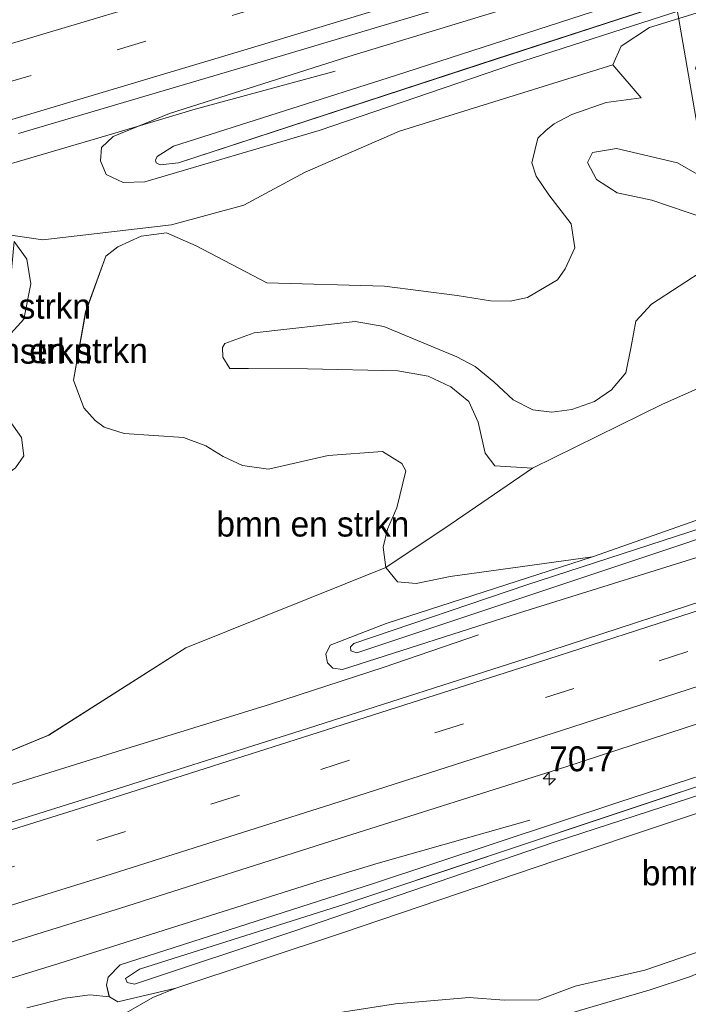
# Model space of a CAD drawing. Header units: millimetres. Extents: x 180000 to 190000, y 466229 to 468626.
# Tile 73 of 202: x 182842 to 182909, y 468155 to 468253. Entities that reach past the tile are written whole.
import ezdxf
from ezdxf.enums import TextEntityAlignment as Align

# ---------------------------------------------------------------- set-up
doc = ezdxf.new("R2010")
doc.units = ezdxf.units.MM
doc.linetypes.add('39strp', pattern=[12, 3, -9])
for name, color, linetype, lineweight in [('af-bs-rasterhekwerk', 8, 'hekwerk', 18), ('as-bs-kilometr', 13, 'Continuous', 18), ('bp-b5-bomenstruiken', 93, 'Continuous', 18), ('bp-b5-bos', 93, 'Continuous', 18), ('bp-b5-grasland', 93, 'Continuous', 18), ('gr-bs-geleiderail', 213, 'geleiderail', 18), ('gw-bs-insteekwatergang', 93, 'Continuous', 18), ('gw-bs-kruinlijn', 93, 'Continuous', 18), ('gw-bs-teenlijn', 93, 'Continuous', 18), ('kl-bs-electriciteit hoogsp', 13, 'elechoog', 18), ('mk-bs-39streep 0.15', 8, '39strp', 18), ('mk-bs-streep 0.15', 8, 'Continuous', 18), ('og-b5-water', 153, 'Continuous', 18), ('vh-b5-verh_soort', 8, 'Continuous', 18)]:
    doc.layers.add(name, color=color, linetype=linetype, lineweight=lineweight)
doc.styles.add('rtw_iso', font='iso-rtw.shx')
doc.linetypes.add('elechoog', pattern='A,28,-5,[23,RTW.shx,S=1.25,R=0,X=0,Y=0],-5,[23,RTW.shx,S=1.25,R=0,X=0,Y=0],-5,[23,RTW.shx,S=1.25,R=0,X=0,Y=0],-5', length=48)
doc.linetypes.add('geleiderail', pattern='A,2,-1,[175,RTW.shx,S=0.5,R=0,X=0,Y=0],-1', length=4)
doc.linetypes.add('hekwerk', pattern='A,7,-1.5,[1,RTW.shx,S=0.75,R=0,X=0,Y=0],-1.5', length=10)

# ---------------------------------------------------------------- blocks, each defined once
blk = doc.blocks.new('dtbattr-r')
at = {"style": 'rtw_iso'}
blk.add_attdef('TAG', text='', height=2.5, dxfattribs=at).set_placement((0, 0), align=Align.MIDDLE_CENTER)
blk = doc.blocks.new('d33az_ACAD_1_FMEBLOCK15')
at = {"layer": 'bp-b5-grasland'}
for points in [[(92.65, 30.187, 39.111), (73.229, 22.865, 39.105), (55.839, 16.045, 39.233), (40.556, 10.487, 39.257), (14.685, 2.677, 39.256), (-16.22, -7.236, 39.364), (-28.503, -11.699, 39.24), (-37.751, -15.06, 39.147), (-60.613, -22.693, 39.155), (-81.996, -29.956, 39.133), (-98.698, -35.505, 39.113), (-104.518, -36.85, 39.142), (-105.358, -36.374, 39.182), (-105.657, -35.2, 39.168), (-105.473, -34.402, 39.139), (-104.268, -33.154, 39.13), (-78.887, -24.999, 39.047), (-54.319, -16.856, 39.055), (-23.512, -6.824, 39.083), (4.613, 2.091, 39.104), (36.113, 12.98, 39.061), (66.933, 23.599, 38.979), (75.455, 26.703, 38.983), (101.422, 36.407, 38.959)], [(94.823, 32.972, 38.85), (74.194, 25.61, 38.831), (54.323, 18.084, 38.905), (36.183, 11.824, 38.918), (11.659, 3.544, 38.873), (-23.205, -7.575, 38.938), (-53.056, -17.49, 38.898), (-81.768, -27.068, 38.854), (-102.337, -33.576, 38.853), (-103.753, -34.52, 38.853), (-103.576, -34.931, 38.853), (-102.837, -35.098, 38.865), (-86.676, -29.715, 38.877), (-60.788, -20.859, 38.871), (-37.663, -13.346, 38.947), (-12.376, -4.862, 38.954), (15.155, 3.793, 38.871), (38.78, 11.638, 38.87), (59.084, 18.768, 38.775), (82.705, 27.822, 38.772), (104.209, 35.027, 38.816)]]:
    blk.add_polyline3d(points, dxfattribs=at)
blk = doc.blocks.new('d33az_ACAD_1_FMEBLOCK28')
at = {"layer": 'bp-b5-grasland'}
for points in [[(89.23, 28.647, 38.475), (89.208, 28.048, 38.534), (86.384, 26.079, 38.573), (78.579, 22.741, 38.728), (64.386, 17.719, 38.826), (45.248, 11.024, 38.847), (33.21, 7.044, 38.588), (21.884, 3.653, 38.69), (7.101, -0.73, 38.883), (-14.546, -7.654, 38.934), (-25.274, -11.057, 38.764), (-31.057, -12.89, 38.673), (-47.866, -18.325, 38.697), (-67.34, -24.945, 38.961), (-84.811, -30.096, 38.757), (-86.985, -30.171, 38.735), (-88.662, -29.375, 38.588), (-89.23, -28, 38.552), (-89.132, -26.662, 38.577), (-87.976, -25.572, 38.659), (-82.342, -23.241, 38.722), (-64.36, -17.546, 38.815), (-36.572, -9.073, 38.772), (-9.844, -0.704, 38.803), (18.121, 7.934, 38.902), (47.059, 17.219, 38.886), (74.557, 26.243, 38.799), (87.228, 30.171, 38.724), (88.776, 29.34, 38.508)], [(-83.664, -28.193, 38.45), (-83.279, -28.415, 38.45), (-81.43, -28.187, 38.45), (-49.583, -17.794, 38.437), (-12.939, -5.849, 38.457), (14.654, 2.995, 38.458), (34.855, 9.151, 38.339), (59.18, 17.581, 38.409), (82.873, 25.807, 38.447), (86.349, 27.544, 38.447), (86.408, 27.877, 38.447), (86.132, 28.103, 38.447), (79.07, 25.862, 38.428), (57.601, 18.61, 38.58), (32.324, 9.597, 38.494), (8.715, 2.248, 38.484), (-13.539, -4.526, 38.53), (-36.647, -11.991, 38.37), (-59.673, -19.456, 38.445), (-81.93, -26.516, 38.45), (-83.557, -27.559, 38.45), (-83.746, -27.926, 38.45)]]:
    blk.add_polyline3d(points, close=True, dxfattribs=at)
blk = doc.blocks.new('d33az_ACAD_1_FMEBLOCK62')
at = {"layer": 'bp-b5-grasland'}
for points in [[(-4.78, -11.08, 38.739), (-11.203, -13.043, 38.734), (-14.022, -14.9, 38.604), (-14.865, -16.797, 38.496), (-36.226, -23.415, 39.064), (-45.679, -27.553, 39.254), (-51.852, -30.856, 39.451), (-59.099, -32.816, 39.2), (-71.963, -34.312, 38.493), (-74.948, -33.889, 38.486)], [(-74.42, -23.655, 38.792), (-50.778, -16.692, 38.847), (-27.686, -9.771, 38.867), (-4.329, -2.494, 38.868), (18.86, 4.758, 38.909), (42.291, 12.253, 38.971), (66.251, 20.069, 38.958), (88.861, 27.548, 38.943), (112.228, 35.398, 38.899), (135.207, 43.311, 38.928)], [(-13.529, -7.475, 38.772), (-41.317, -15.948, 38.815), (-59.299, -21.644, 38.722), (-64.933, -23.974, 38.659), (-66.089, -25.064, 38.577), (-66.187, -26.402, 38.552), (-65.618, -27.777, 38.588), (-63.942, -28.573, 38.735), (-61.768, -28.499, 38.757), (-44.296, -23.347, 38.961), (-24.822, -16.727, 38.697), (-8.013, -11.293, 38.673)]]:
    blk.add_polyline3d(points, dxfattribs=at)
blk = doc.blocks.new('d33az_ACAD_1_FMEBLOCK82')
at = {"layer": 'bp-b5-bomenstruiken'}
for points in [[(35.532, 21.573, 38.982), (35.913, 19.161, 38.966), (34.94, 17.056, 38.945), (34.181, 15.946, 38.974), (31.174, 14.197, 38.962), (29.427, 13.834, 38.982), (27.472, 13.86, 38.964), (24.133, 14.375, 38.959), (16.847, 15.336, 39.084), (5.054, 15.656, 39.083), (-2.019, 19.38, 39.01), (-5.019, 20.681, 39.011), (-7.547, 20.339, 38.915), (-9.87, 19.264, 38.849), (-11.067, 18.329, 38.772), (-13.102, 12.763, 38.726), (-14.313, 5.892, 38.792), (-13.293, 3.136, 38.644), (-12.144, 1.873, 38.621), (-11.26, 1.188, 38.544), (-9.26, 0.55, 38.435), (-3.299, 0.148, 38.698), (-1.063, -0.698, 38.734), (0.668, -1.759, 38.805), (2.62, -2.653, 38.817), (5.205, -3.014, 38.796), (11.183, -1.646, 38.966), (16.635, -1.266, 39.244), (18.593, -2.454, 39.273), (18.972, -3.18, 39.276), (18.076, -6.909, 39.068), (17.141, -9.025, 38.962), (16.703, -10.838, 38.938), (16.966, -12.861, 38.865), (-3.069, -20.933, 38.694), (-16.81, -29.688, 38.678), (-35.718, -37.49, 38.558), (-32.604, -35.599, 38.537), (-30.857, -33.821, 38.529), (-29.365, -31.561, 38.508), (-28.889, -28.773, 38.426), (-29.113, -25.821, 38.364), (-29.808, -23.406, 38.224), (-35.479, -4.74, 38.348), (-38.769, 5.936, 38.286), (-40.841, 14.869, 38.549), (-42.569, 16.849, 38.557), (-37.335, 17.639, 38.588), (-28.128, 19.373, 38.593), (-20.365, 20.398, 38.486), (-17.38, 19.975, 38.493), (-4.516, 21.471, 39.2), (2.731, 23.431, 39.451), (8.904, 26.734, 39.254), (18.356, 30.872, 39.064), (39.718, 37.49, 38.496), (42.569, 34.209, 38.476), (39.065, 33.72, 38.733), (35.602, 32.535, 38.777), (33.856, 31.597, 38.866), (33.036, 30.96, 38.938), (32.211, 30.167, 39.002), (31.598, 27.688, 39.02), (32.045, 26.333, 39), (33.315, 24.491, 38.96)], [(-20.523, 16.913, 38.6), (-20.764, 14.895, 38.72), (-21.839, 12.968, 38.866), (-23.613, 12.161, 38.978), (-25.922, 11.692, 38.931), (-27.959, 10.876, 38.864), (-29.449, 8.921, 38.804), (-29.538, 6.741, 38.801), (-28.144, 4.696, 38.93), (-25.916, 1.77, 39.299), (-25.622, 0.311, 39.475), (-26.113, -0.935, 39.535), (-27.63, -1.708, 39.404), (-30.341, -2.059, 39.345), (-33.804, -0.306, 38.866), (-30.808, -3.979, 38.894), (-28.203, -5.81, 38.628), (-26.869, -5.753, 38.553), (-24.409, -5.298, 38.574), (-21.957, -4.231, 38.48), (-20.12, -2.89, 38.424), (-19.291, -1.684, 38.504), (-19.541, 0.142, 38.54), (-21.374, 2.755, 38.561), (-23.549, 4.29, 38.365), (-25.117, 5.275, 38.31), (-25.471, 6.364, 38.29), (-24.657, 7.466, 38.267), (-23.089, 8.515, 38.293), (-21.523, 9.526, 38.371), (-19.308, 12.007, 38.456), (-18.591, 15.571, 38.514), (-18.997, 18.014, 38.513), (-20.264, 19.814, 38.486)], [(-29.613, 15.842, 38.844), (-31.141, 16.807, 38.903), (-32.512, 16.577, 38.918), (-33.773, 14.934, 38.94), (-34.453, 11.579, 38.882), (-34.707, 9.98, 38.813), (-34.416, 8.265, 38.609), (-33.857, 6.413, 38.695), (-33.637, 4.821, 38.75), (-32.94, 4.488, 38.852), (-31.352, 5.394, 38.798), (-30.234, 6.76, 38.781), (-29.179, 10.687, 38.779), (-28.828, 13.817, 38.787)]]:
    blk.add_polyline3d(points, close=True, dxfattribs=at)
blk = doc.blocks.new('d33az_ACAD_1_FMEBLOCK120')
at = {"layer": 'bp-b5-bomenstruiken'}
for points in [[(29.947, 28.942, 39.778), (34.948, 26.592, 39.789), (37.347, 23.684, 39.222), (38.395, 21.814, 39.092), (40.193, 17.389, 39.187), (41.147, 12.615, 39.575), (40.423, 11.027, 39.903), (35.962, 8.565, 39.767), (32.792, 8.044, 39.687), (30.075, 9.358, 39.593), (26.787, 10.38, 39.462), (22.971, 9.662, 39.42), (19.682, 8.037, 39.309), (16.215, 5.067, 39.481), (13.882, 4.482, 39.591), (11.91, 5.29, 39.623), (10.725, 2.783, 39.587), (13.452, 2.866, 39.598), (15.181, 3.399, 39.519), (16.831, 4.272, 39.573), (19.908, 5.898, 39.572), (21.483, 6.563, 39.623), (23.597, 6.791, 39.556), (25.606, 6.154, 39.585), (28.284, 5.776, 39.641), (30.014, 5.778, 39.728), (32.479, 6.344, 39.815), (35.458, 7.429, 39.778), (37.924, 8.562, 39.864), (40.537, 10.128, 40.041), (43.708, 11.216, 40.237), (45.824, 11.746, 40.361), (47.245, 12.352, 40.431), (48.836, 13.377, 40.101), (54.512, 17.135, 39.792), (56.849, 18.535, 39.935), (59.106, 18.911, 40.171), (60.845, 18.96, 40.36), (63.246, 18.507, 40.323), (65.13, 17.853, 40.417), (66.924, 16.705, 40.451), (68.05, 14.942, 40.115), (69.001, 12.96, 40.069), (69.227, 11.029, 40.273), (68.594, 9.223, 40.358), (66.771, 7.865, 40.023), (63.383, 5.918, 39.637), (56.486, 2.666, 39.513), (46.388, -1.222, 39.576), (39.171, -3.907, 39.111), (34.545, -4.821, 38.767), (31.825, -4.553, 38.432), (33.364, -4.196, 38.409), (38.789, -2.679, 38.694), (45.087, -0.201, 39.105), (57.419, 5.148, 38.935), (60.213, 6.551, 38.931), (61.458, 8.055, 38.89), (62.333, 9.792, 38.96), (62.203, 11.213, 38.934), (61.737, 11.912, 38.916), (60.123, 12.236, 38.844), (57.758, 11.856, 38.74), (54.27, 10.574, 38.674), (50.357, 8.299, 38.814), (41.856, 4.037, 38.901), (36.221, 0.92, 38.612), (33.774, -1.006, 38.556), (27.593, -2.726, 38.708), (23.486, -3.321, 38.642), (19.843, -3.848, 38.671), (17.396, -5.069, 38.72), (17.312, -6.739, 38.838), (9.489, -7.364, 40.101), (1.178, -8.035, 42.171), (2.681, -6.635, 42.275), (3.074, -5.482, 42.286), (-0.436, -0.351, 41.85), (-0.494, 1.605, 41.738), (1.188, 4.133, 41.631), (1.172, 5.403, 41.498), (-0.054, 6.412, 41.307), (-1.945, 7.192, 41.142), (-8.733, 11.095, 40.067), (-14.833, 12.522, 39.617), (-17.241, 12.123, 39.73), (-17.748, 11.121, 39.714), (-16.838, 9.424, 39.817), (-14.768, 8.095, 40.025), (-11.297, 7.341, 40.39), (-5.962, 5.545, 40.815), (-5.142, 4.378, 41.023), (-4.911, 1.982, 41.167), (-5.771, 0.522, 41.497), (-11.333, -3.076, 41.774), (-12.884, -4.78, 41.834), (-13.348, -7.311, 41.772), (-13.883, -9.94, 41.758), (-15.346, -11.672, 41.71), (-17.02, -12.824, 41.758), (-19.297, -13.635, 41.627), (-21.312, -13.888, 41.563), (-23.217, -13.66, 41.355), (-25.19, -12.669, 41.332), (-27.131, -10.855, 41.313), (-28.975, -9.334, 41.269), (-30.839, -8.338, 41.232), (-38.131, -5.309, 41.116), (-41.025, -4.82, 40.853), (-51.118, -5.951, 40.548), (-54.064, -7.02, 40.276), (-54.294, -7.416, 40.278), (-54.256, -8.396, 40.273), (-53.571, -9.536, 40.315), (-51.701, -9.505, 40.382), (-45.797, -9.544, 40.6), (-36.751, -9.765, 41.169), (-33.706, -10.277, 41.174), (-31.434, -11.345, 41.181), (-29.61, -12.816, 41.129), (-28.682, -14.903, 41.083), (-27.99, -18.019, 41.17), (-27.016, -19.273, 41.245), (-23.231, -19.514, 41.295), (-31.496, -25.173, 39.781), (-37.947, -29.452, 38.865), (-38.211, -27.429, 38.938), (-37.772, -25.616, 38.962), (-36.837, -23.5, 39.068), (-35.942, -19.771, 39.276), (-36.321, -19.045, 39.273), (-38.279, -17.857, 39.244), (-43.73, -18.237, 38.966), (-49.709, -19.605, 38.796), (-52.294, -19.244, 38.817), (-54.246, -18.35, 38.805), (-55.977, -17.289, 38.734), (-58.212, -16.443, 38.698), (-64.173, -16.041, 38.435), (-66.173, -15.403, 38.544), (-67.057, -14.718, 38.621), (-68.207, -13.455, 38.644), (-69.227, -10.699, 38.792), (-68.015, -3.828, 38.726), (-65.981, 1.738, 38.772), (-64.783, 2.673, 38.849), (-62.461, 3.748, 38.915), (-59.932, 4.09, 39.011), (-56.933, 2.789, 39.01), (-49.86, -0.935, 39.083), (-38.067, -1.255, 39.084), (-30.78, -2.216, 38.959), (-27.442, -2.731, 38.964), (-25.487, -2.757, 38.982), (-23.74, -2.394, 38.962), (-20.733, -0.645, 38.974), (-19.974, 0.465, 38.945), (-19.001, 2.57, 38.966), (-19.382, 4.982, 38.982), (-21.599, 7.9, 38.96), (-22.869, 9.742, 39), (-23.315, 11.097, 39.02), (-22.703, 13.576, 39.002), (-21.878, 14.369, 38.938), (-21.058, 15.006, 38.866), (-19.311, 15.944, 38.777), (-15.849, 17.129, 38.733), (-12.344, 17.618, 38.476), (-15.196, 20.899, 38.496), (-14.353, 22.795, 38.604), (-11.534, 24.652, 38.734), (-5.111, 26.615, 38.739), (2.588, 27.187, 38.914), (9.947, 27.111, 39.24), (22.252, 29.452, 39.776)], [(8.761, 13.222, 37.887), (11.83, 11.982, 37.955), (14.4, 11.864, 37.999), (18.758, 12.393, 38.044), (20.848, 13.039, 38.16), (22.968, 13.195, 38.321), (25.412, 12.266, 38.496), (28.756, 12.437, 38.458), (30.996, 13.067, 38.444), (32.412, 13.964, 38.421), (33.086, 15.441, 38.401), (32.909, 16.603, 38.388), (31.15, 17.713, 38.361), (26.856, 18.682, 38.278), (20.83, 18.823, 37.92), (15.999, 19.121, 37.852), (9.468, 19.36, 37.943), (-2.009, 22.286, 37.742), (-5.072, 22.311, 37.783), (-6.468, 21.802, 37.752), (-6.925, 20.562, 37.718), (-6.294, 19.328, 37.749), (-4.79, 18.569, 37.807), (-3.033, 18.348, 37.948), (-0.257, 18.118, 37.933), (2.952, 17.346, 37.869), (5.711, 15.437, 37.811)]]:
    blk.add_polyline3d(points, close=True, dxfattribs=at)
blk = doc.blocks.new('hecto')
for p, q in [((0, 0.625), (-0.625, 0)), ((0, -0.625), (0, 0.625)), ((-0.625, 0), (0.625, 0)), ((0.625, 0), (0, -0.625))]:
    blk.add_line(p, q)
blk = doc.blocks.new('dtbattr')
at = {"style": 'rtw_iso'}
blk.add_attdef('TAG', (0.591, 0.868), '', height=2.5, dxfattribs=at)

msp = doc.modelspace()

# ---------------------------------------------------------------- linework, layer by layer
at = {"layer": 'af-bs-rasterhekwerk'}
msp.add_polyline3d([(182857.975, 468142.294, 39.672), (182867.065, 468144.875, 39.808), (182878.831, 468148.358, 40.541), (182882.518, 468149.434, 40.675), (182889.056, 468151.412, 41.935), (182893.842, 468152.671, 43.38), (182898.517, 468154.144, 43.712), (182905.604, 468156.208, 42.388), (182909.669, 468157.536, 41.734), (182918.567, 468161.377, 41.666), (182923.396, 468163.302, 40.696), (182926.258, 468164.62, 40.778), (182929.508, 468165.823, 39.961)], dxfattribs=at)
at = {"layer": 'bp-b5-bomenstruiken'}
for points in [[(182911.107, 468233.541, 40.815), (182905.772, 468235.337, 40.39), (182902.301, 468236.091, 40.025), (182900.231, 468237.42, 39.817), (182899.321, 468239.117, 39.714), (182899.828, 468240.119, 39.73), (182902.236, 468240.518, 39.617), (182908.336, 468239.091, 40.067), (182915.124, 468235.188, 41.142)], [(182841.891, 468231.219, 38.486), (182843.159, 468229.419, 38.513), (182843.565, 468226.976, 38.514), (182842.847, 468223.412, 38.456), (182840.633, 468220.931, 38.371)], [(182918.247, 468219.961, 42.171), (182906.838, 468214.886, 41.997), (182893.838, 468208.482, 41.295), (182890.053, 468208.723, 41.245), (182889.079, 468209.977, 41.17), (182888.387, 468213.093, 41.083), (182887.459, 468215.18, 41.129), (182885.635, 468216.651, 41.181), (182883.363, 468217.719, 41.174), (182880.318, 468218.231, 41.169), (182871.272, 468218.452, 40.6), (182865.368, 468218.491, 40.382), (182863.498, 468218.46, 40.315), (182862.813, 468219.6, 40.273), (182862.775, 468220.58, 40.278), (182863.005, 468220.976, 40.276), (182865.951, 468222.045, 40.548), (182876.044, 468223.176, 40.853), (182878.938, 468222.687, 41.116), (182886.23, 468219.658, 41.232), (182888.094, 468218.662, 41.269), (182889.938, 468217.141, 41.313), (182891.879, 468215.327, 41.332), (182893.852, 468214.336, 41.355), (182895.757, 468214.108, 41.563), (182897.772, 468214.361, 41.627), (182900.049, 468215.172, 41.758), (182901.723, 468216.324, 41.71), (182903.186, 468218.056, 41.758), (182903.721, 468220.685, 41.772), (182904.185, 468223.216, 41.834), (182905.736, 468224.92, 41.774), (182911.298, 468228.518, 41.497)], [(182840.782, 468214.16, 38.561), (182842.615, 468211.547, 38.54), (182842.865, 468209.721, 38.504), (182842.035, 468208.515, 38.424)], [(182852.232, 468153.392, 39.169), (182855.787, 468155.432, 39.128), (182858.085, 468156.353, 39.113), (182874.787, 468161.902, 39.133), (182896.169, 468169.165, 39.155), (182919.032, 468176.798, 39.147), (182928.28, 468180.159, 39.24), (182930.64, 468177.736, 39.486), (182928.83, 468176.511, 39.517), (182927.102, 468174.727, 39.594), (182925.874, 468172.399, 39.662), (182924.452, 468168.777, 40.129), (182922.785, 468165.607, 40.655), (182920.951, 468164.072, 41.05), (182913.374, 468161.022, 41.085), (182905.075, 468158.157, 41.661), (182898.105, 468156.572, 42.964), (182894.455, 468155.187, 43.025), (182890.992, 468155.165, 42.697), (182887.47, 468155.421, 41.926), (182880.086, 468154.803, 41.005), (182870.255, 468153.27, 40.309)], [(182870.255, 468153.27, 40.309), (182880.086, 468154.803, 41.005), (182887.47, 468155.421, 41.926), (182890.992, 468155.165, 42.697), (182894.455, 468155.187, 43.025), (182898.105, 468156.572, 42.964), (182905.075, 468158.157, 41.661), (182913.374, 468161.022, 41.085)], [(182909.669, 468157.536, 41.734), (182905.604, 468156.208, 42.388), (182898.517, 468154.144, 43.712)], [(182843.162, 468154.404, 39.057), (182846.997, 468155.38, 39.092), (182849.468, 468155.691, 39.189), (182851.425, 468155.484, 39.182), (182852.265, 468155.008, 39.142), (182858.085, 468156.353, 39.113), (182855.787, 468155.432, 39.128), (182852.232, 468153.392, 39.169)]]:
    msp.add_polyline3d(points, dxfattribs=at)
at = {"layer": 'bp-b5-bos'}
msp.add_polyline3d([(182898.517, 468154.144, 43.712), (182905.604, 468156.208, 42.388), (182909.669, 468157.536, 41.734)], dxfattribs=at)
at = {"layer": 'bp-b5-grasland'}
for points in [[(183053.31, 468252.901, 38.281), (183025.761, 468242.529, 38.26), (182995.416, 468231.156, 38.395), (182967.172, 468221.263, 38.513), (182942.502, 468213.52, 38.677), (182916.483, 468204.335, 38.615), (182893.257, 468196.781, 38.594), (182875.907, 468190.905, 38.547), (182875.596, 468190.594, 38.547), (182875.607, 468190.185, 38.548), (182876.236, 468189.977, 38.548), (182909.475, 468201.08, 38.553), (182934.285, 468209.868, 38.627), (182952.483, 468215.801, 38.602), (182968.819, 468221.175, 38.554), (182989.273, 468228.227, 38.531), (183012.187, 468236.41, 38.254), (183035.066, 468244.798, 38.236), (183062.518, 468255.561, 38.275)], [(183058.896, 468250.505, 38.801), (183035.247, 468241.94, 38.682), (183009.368, 468233.141, 38.712), (182983.706, 468223.6, 38.79), (182957.464, 468215.047, 38.855), (182937.211, 468208.915, 38.829), (182913.92, 468200.653, 38.859), (182892.515, 468193.974, 38.84), (182874.786, 468188.301, 38.757), (182873.829, 468188.451, 38.739), (182873.279, 468188.977, 38.682), (182873.115, 468189.858, 38.684), (182873.563, 468190.747, 38.73), (182879.175, 468192.908, 38.823), (182899.851, 468199.602, 38.877), (182928.414, 468209.671, 38.929), (182945.99, 468215.906, 38.83), (182954.33, 468218.429, 38.817), (182963.409, 468221.175, 38.803), (182985.456, 468229.243, 38.877), (182996.786, 468233.504, 38.641), (183003.85, 468236.16, 38.494), (183022.444, 468243.312, 38.528), (183044.824, 468252.566, 38.632)], [(182826.438, 468173.915, 38.558), (182845.346, 468181.717, 38.678), (182859.086, 468190.472, 38.694), (182879.122, 468198.544, 38.865), (182880.291, 468197.102, 38.859), (182882.184, 468196.936, 38.935), (182885.574, 468197.63, 38.948), (182899.851, 468199.602, 38.877), (182879.175, 468192.908, 38.823), (182873.563, 468190.747, 38.73), (182873.115, 468189.858, 38.684), (182873.279, 468188.977, 38.682), (182873.829, 468188.451, 38.739), (182874.786, 468188.301, 38.757), (182892.515, 468193.974, 38.84), (182913.92, 468200.653, 38.859), (182937.211, 468208.915, 38.829), (182957.464, 468215.047, 38.855), (182983.706, 468223.6, 38.79), (183009.368, 468233.141, 38.712), (183035.247, 468241.94, 38.682), (183058.896, 468250.505, 38.801)], [(183050.42, 468243.003, 39.014), (183028.197, 468235.025, 39.015), (183006.237, 468227.322, 39.048), (182983.166, 468219.416, 39.005), (182961.115, 468211.842, 38.979), (182938.761, 468204.359, 38.994), (182916.105, 468196.879, 39.015), (182894.022, 468189.682, 39.003), (182871.28, 468182.394, 38.999), (182848.945, 468175.309, 39.034), (182826.126, 468168.169, 38.977), (182803.731, 468161.42, 38.979), (182781.194, 468154.651, 38.972)], [(182807.674, 468150.683, 39.137), (182829.943, 468157.378, 39.136), (182852.554, 468164.374, 39.127), (182874.355, 468171.338, 39.215), (182897.166, 468178.559, 39.186), (182919.344, 468185.785, 39.184), (182941.577, 468193.141, 39.228), (182964.181, 468200.693, 39.211), (182987.025, 468208.46, 39.193), (183009.593, 468216.188, 39.199), (183031.409, 468223.88, 39.134), (183053.7, 468231.925, 39.13)], [(183058.204, 468228.265, 38.959), (183032.237, 468218.561, 38.983), (183023.716, 468215.457, 38.979), (182992.895, 468204.838, 39.061), (182961.396, 468193.949, 39.104), (182933.271, 468185.034, 39.083), (182902.464, 468175.002, 39.055), (182877.896, 468166.859, 39.047), (182852.515, 468158.704, 39.13), (182851.309, 468157.456, 39.139), (182851.126, 468156.658, 39.168), (182851.425, 468155.484, 39.182), (182849.468, 468155.691, 39.189), (182846.997, 468155.38, 39.092), (182843.162, 468154.404, 39.057)]]:
    msp.add_polyline3d(points, dxfattribs=at)
msp.add_polyline3d([(182885.574, 468197.63, 38.948), (182882.184, 468196.936, 38.935), (182880.291, 468197.102, 38.859), (182879.122, 468198.544, 38.865), (182885.573, 468202.823, 39.781), (182893.838, 468208.482, 41.295), (182906.838, 468214.886, 41.997), (182918.247, 468219.961, 42.171), (182926.558, 468220.632, 40.101), (182934.381, 468221.257, 38.838), (182934.275, 468219.153, 38.987), (182934.497, 468216.801, 39.134), (182933.413, 468214.305, 39.143), (182928.414, 468209.671, 38.929), (182899.851, 468199.602, 38.877)], close=True, dxfattribs=at)
at = {"layer": 'gr-bs-geleiderail'}
for points in [[(182874.054, 468248.282, 38.541), (182860.013, 468244.462, 39.067), (182852.299, 468242.161, 39.244), (182831.125, 468235.94, 39.26), (182804.204, 468228.051, 39.252), (182775.386, 468219.886, 39.228), (182758.828, 468215.301, 39.195), (182748.59, 468212.278, 38.878), (182736.788, 468208.885, 38.347)], [(182751.365, 468149.955, 38.582), (182761.67, 468152.731, 39.01), (182769.246, 468154.848, 39.289), (182775.621, 468156.638, 39.334), (182792.281, 468161.623, 39.421), (182807.662, 468166.306, 39.425), (182829.266, 468172.922, 39.441), (182852.219, 468180.079, 39.38), (182867.565, 468184.841, 39.351), (182878.855, 468188.508, 39.084), (182888.418, 468191.788, 38.598)], [(182893.543, 468173.214, 38.907), (182878.363, 468168.908, 39.499), (182872.755, 468167.187, 39.639), (182846.368, 468158.844, 39.77), (182825.944, 468152.562, 39.783), (182806.832, 468146.846, 39.783), (182788.892, 468141.428, 39.725), (182777.209, 468137.877, 39.754), (182763.704, 468133.666, 39.207), (182755.966, 468131.452, 38.942)]]:
    msp.add_polyline3d(points, dxfattribs=at)
at = {"layer": 'gw-bs-insteekwatergang'}
for points in [[(182903.209, 468258.216, 38.772), (182875.421, 468249.743, 38.815), (182857.439, 468244.048, 38.722), (182851.805, 468241.718, 38.659), (182850.649, 468240.628, 38.577), (182850.551, 468239.289, 38.552), (182851.12, 468237.914, 38.588), (182852.796, 468237.118, 38.735), (182854.97, 468237.193, 38.757), (182872.442, 468242.345, 38.961), (182891.916, 468248.965, 38.697), (182908.725, 468254.399, 38.673)], [(183058.896, 468250.505, 38.801), (183035.247, 468241.94, 38.682), (183009.368, 468233.141, 38.712), (182983.706, 468223.6, 38.79), (182957.464, 468215.047, 38.855), (182937.211, 468208.915, 38.829), (182913.92, 468200.653, 38.859), (182892.515, 468193.974, 38.84), (182874.786, 468188.301, 38.757), (182873.829, 468188.451, 38.739), (182873.279, 468188.977, 38.682), (182873.115, 468189.858, 38.684), (182873.563, 468190.747, 38.73), (182879.175, 468192.908, 38.823), (182899.851, 468199.602, 38.877), (182928.414, 468209.671, 38.929), (182945.99, 468215.906, 38.83), (182954.33, 468218.429, 38.817), (182963.409, 468221.175, 38.803), (182985.456, 468229.243, 38.877), (182996.786, 468233.504, 38.641), (183003.85, 468236.16, 38.494), (183022.444, 468243.312, 38.528), (183044.824, 468252.566, 38.632)], [(182852.265, 468155.008, 39.142), (182851.425, 468155.484, 39.182), (182851.126, 468156.658, 39.168), (182851.309, 468157.456, 39.139), (182852.515, 468158.704, 39.13), (182877.896, 468166.859, 39.047), (182902.464, 468175.002, 39.055), (182933.271, 468185.034, 39.083), (182961.396, 468193.949, 39.104), (182992.895, 468204.838, 39.061), (183023.716, 468215.457, 38.979), (183032.237, 468218.561, 38.983), (183058.204, 468228.265, 38.959)], [(183049.433, 468222.045, 39.111), (183030.012, 468214.723, 39.105), (183012.621, 468207.903, 39.233), (182997.338, 468202.345, 39.257), (182971.467, 468194.535, 39.256), (182940.563, 468184.622, 39.364), (182928.28, 468180.159, 39.24), (182919.032, 468176.798, 39.147), (182896.169, 468169.165, 39.155), (182874.787, 468161.902, 39.133), (182858.085, 468156.353, 39.113), (182852.265, 468155.008, 39.142)]]:
    msp.add_polyline3d(points, dxfattribs=at)
at = {"layer": 'gw-bs-kruinlijn'}
for points in [[(182928.979, 468233.286, 39.623), (182930.951, 468232.478, 39.591), (182933.284, 468233.063, 39.481), (182936.751, 468236.033, 39.309), (182940.04, 468237.658, 39.42), (182943.856, 468238.376, 39.462), (182947.144, 468237.354, 39.593), (182949.861, 468236.04, 39.687), (182953.031, 468236.561, 39.767), (182957.492, 468239.023, 39.903), (182958.216, 468240.611, 39.575), (182957.262, 468245.385, 39.187), (182955.464, 468249.81, 39.092), (182954.416, 468251.68, 39.222), (182952.017, 468254.588, 39.789), (182947.016, 468256.938, 39.778), (182939.321, 468257.448, 39.776), (182927.016, 468255.107, 39.24), (182919.657, 468255.183, 38.914), (182911.958, 468254.611, 38.739), (182905.535, 468252.648, 38.734), (182902.716, 468250.791, 38.604), (182901.873, 468248.895, 38.496), (182904.725, 468245.614, 38.476)], [(182911.107, 468233.541, 40.815), (182905.772, 468235.337, 40.39), (182902.301, 468236.091, 40.025), (182900.231, 468237.42, 39.817), (182899.321, 468239.117, 39.714), (182899.828, 468240.119, 39.73), (182902.236, 468240.518, 39.617), (182908.336, 468239.091, 40.067), (182915.124, 468235.188, 41.142)], [(182893.838, 468208.482, 41.295), (182890.053, 468208.723, 41.245), (182889.079, 468209.977, 41.17), (182888.387, 468213.093, 41.083), (182887.459, 468215.18, 41.129), (182885.635, 468216.651, 41.181), (182883.363, 468217.719, 41.174), (182880.318, 468218.231, 41.169), (182871.272, 468218.452, 40.6), (182865.368, 468218.491, 40.382), (182863.498, 468218.46, 40.315), (182862.813, 468219.6, 40.273), (182862.775, 468220.58, 40.278), (182863.005, 468220.976, 40.276), (182865.951, 468222.045, 40.548), (182876.044, 468223.176, 40.853), (182878.938, 468222.687, 41.116), (182886.23, 468219.658, 41.232), (182888.094, 468218.662, 41.269), (182889.938, 468217.141, 41.313), (182891.879, 468215.327, 41.332), (182893.852, 468214.336, 41.355), (182895.757, 468214.108, 41.563), (182897.772, 468214.361, 41.627), (182900.049, 468215.172, 41.758), (182901.723, 468216.324, 41.71), (182903.186, 468218.056, 41.758), (182903.721, 468220.685, 41.772), (182904.185, 468223.216, 41.834), (182905.736, 468224.92, 41.774), (182911.298, 468228.518, 41.497)], [(182918.247, 468219.961, 42.171), (182906.838, 468214.886, 41.997), (182893.838, 468208.482, 41.295)], [(182920.951, 468164.072, 41.05), (182913.374, 468161.022, 41.085), (182905.075, 468158.157, 41.661), (182898.105, 468156.572, 42.964), (182894.455, 468155.187, 43.025), (182890.992, 468155.165, 42.697), (182887.47, 468155.421, 41.926), (182880.086, 468154.803, 41.005), (182870.255, 468153.27, 40.309), (182861.253, 468152.315, 39.828), (182854.976, 468151.803, 39.531), (182849.799, 468151.681, 39.401)]]:
    msp.add_polyline3d(points, dxfattribs=at)
at = {"layer": 'gw-bs-teenlijn'}
for points in [[(182904.725, 468245.614, 38.476), (182901.22, 468245.125, 38.733), (182897.758, 468243.94, 38.777), (182896.011, 468243.002, 38.866), (182895.191, 468242.365, 38.938), (182894.366, 468241.572, 39.002), (182893.754, 468239.093, 39.02), (182894.2, 468237.738, 39), (182895.47, 468235.896, 38.96), (182897.687, 468232.978, 38.982), (182898.068, 468230.566, 38.966), (182897.095, 468228.461, 38.945), (182896.336, 468227.351, 38.974), (182893.329, 468225.602, 38.962), (182891.582, 468225.239, 38.982), (182889.627, 468225.265, 38.964), (182886.289, 468225.78, 38.959), (182879.002, 468226.741, 39.084), (182867.209, 468227.061, 39.083), (182860.136, 468230.785, 39.01), (182857.137, 468232.086, 39.011), (182854.608, 468231.744, 38.915), (182852.286, 468230.669, 38.849), (182851.088, 468229.734, 38.772), (182849.054, 468224.168, 38.726), (182847.842, 468217.297, 38.792), (182848.862, 468214.541, 38.644), (182850.012, 468213.278, 38.621), (182850.896, 468212.593, 38.544), (182852.896, 468211.955, 38.435), (182858.857, 468211.553, 38.698), (182861.092, 468210.707, 38.734), (182862.823, 468209.646, 38.805), (182864.775, 468208.752, 38.817), (182867.36, 468208.391, 38.796), (182873.339, 468209.759, 38.966), (182878.79, 468210.139, 39.244), (182880.748, 468208.951, 39.273), (182881.127, 468208.225, 39.276), (182880.232, 468204.496, 39.068), (182879.297, 468202.38, 38.962), (182878.858, 468200.567, 38.938), (182879.122, 468198.544, 38.865), (182880.291, 468197.102, 38.859), (182882.184, 468196.936, 38.935), (182885.574, 468197.63, 38.948), (182899.851, 468199.602, 38.877)], [(182841.891, 468231.219, 38.486), (182843.159, 468229.419, 38.513), (182843.565, 468226.976, 38.514), (182842.847, 468223.412, 38.456), (182840.633, 468220.931, 38.371), (182839.067, 468219.92, 38.293), (182837.499, 468218.871, 38.267), (182836.684, 468217.769, 38.29), (182837.038, 468216.68, 38.31), (182838.606, 468215.695, 38.365), (182840.782, 468214.16, 38.561), (182842.615, 468211.547, 38.54), (182842.865, 468209.721, 38.504), (182842.035, 468208.515, 38.424), (182840.199, 468207.174, 38.48), (182837.747, 468206.107, 38.574), (182835.287, 468205.652, 38.553), (182833.953, 468205.595, 38.628), (182831.348, 468207.426, 38.894), (182828.352, 468211.099, 38.866)], [(182849.799, 468151.681, 39.401), (182852.232, 468153.392, 39.169), (182855.787, 468155.432, 39.128), (182858.085, 468156.353, 39.113)]]:
    msp.add_polyline3d(points, dxfattribs=at)
at = {"layer": 'kl-bs-electriciteit hoogsp'}
msp.add_polyline3d([(182931.969, 468117.863, 60.896), (182901.371, 468294.566, 60.925)], dxfattribs=at)
at = {"layer": 'mk-bs-39streep 0.15'}
for points in [[(182734.852, 468216.71, 38.566), (182746.544, 468219.885, 38.648), (182770.148, 468226.5, 38.639), (182793.711, 468233.226, 38.752), (182817.208, 468240.048, 38.757), (182840.717, 468246.99, 38.786), (182864.177, 468253.988, 38.82), (182887.592, 468261.122, 38.898), (182911.026, 468268.381, 38.857), (182934.315, 468275.681, 38.918), (182957.698, 468283.139, 38.926), (182980.944, 468290.687, 38.923), (183004.197, 468298.373, 38.94), (183027.422, 468306.109, 38.943), (183050.636, 468314.035, 38.925), (183073.759, 468322.089, 38.93), (183093.613, 468329.126, 38.909)], [(182753.331, 468142.002, 39.042), (182759.859, 468143.896, 39.042), (182782.44, 468150.583, 39.111), (182805.064, 468157.334, 39.108), (182827.61, 468164.105, 39.117), (182850.169, 468171.172, 39.092), (182872.617, 468178.289, 39.109), (182895.111, 468185.489, 39.1), (182917.513, 468192.734, 39.084), (182940.001, 468200.226, 39.094), (182962.384, 468207.787, 39.074), (182984.777, 468215.387, 39.078), (183007.194, 468223.093, 39.085), (183029.441, 468230.955, 39.124), (183051.763, 468238.943, 39.183), (183074.026, 468246.956, 39.162), (183096.184, 468255.157, 39.17), (183112.435, 468260.989, 39.032)]]:
    msp.add_polyline3d(points, dxfattribs=at)
at = {"layer": 'mk-bs-streep 0.15'}
for points in [[(182733.963, 468220.306, 38.547), (182745.319, 468223.366, 38.54), (182768.62, 468229.854, 38.53), (182792.227, 468236.589, 38.62), (182814.785, 468243.17, 38.607), (182839.694, 468250.468, 38.635), (182862.796, 468257.382, 38.602), (182886.596, 468264.642, 38.727), (182910.057, 468271.905, 38.806), (182933.159, 468279.176, 38.82), (182956.411, 468286.569, 38.811), (182980.007, 468294.281, 38.794), (183003.29, 468301.919, 38.828), (183026.205, 468309.563, 38.842), (183049.341, 468317.509, 38.851), (183072.162, 468325.427, 38.83), (183092.633, 468332.673, 38.835)], [(182735.731, 468213.155, 38.565), (182747.655, 468216.432, 38.604), (182771.13, 468222.965, 38.594), (182794.446, 468229.603, 38.647), (182818.39, 468236.563, 38.692), (182841.66, 468243.421, 38.749), (182865.244, 468250.489, 38.826), (182888.545, 468257.554, 38.813), (182912.179, 468264.907, 38.884), (182935.014, 468272.059, 38.885), (182958.328, 468279.456, 38.887), (182981.997, 468287.174, 38.911), (183004.925, 468294.757, 38.948), (183028.497, 468302.629, 38.918), (183051.496, 468310.482, 38.865), (183074.494, 468318.519, 38.888), (183094.588, 468325.597, 38.845)], [(182752.473, 468145.47, 38.996), (182758.389, 468147.208, 38.999), (182780.929, 468153.877, 39.072), (182804.048, 468160.758, 38.981), (182826.324, 468167.464, 39.001), (182848.965, 468174.53, 39.041), (182871.621, 468181.746, 39.037), (182894.221, 468188.967, 39.026), (182916.525, 468196.201, 39.047), (182938.267, 468203.41, 39.046), (182960.875, 468211.073, 39.018), (182983.729, 468218.833, 39.018), (183005.976, 468226.477, 39.071), (183028.463, 468234.417, 39.048), (183050.52, 468242.268, 39.033), (183073.235, 468250.484, 39.053), (183094.871, 468258.422, 39.038), (183111.454, 468264.543, 38.903)], [(182754.211, 468138.443, 38.98), (182760.742, 468140.347, 38.977), (182783.632, 468147.098, 39.006), (182806.248, 468153.883, 39.049), (182828.654, 468160.671, 39.062), (182850.968, 468167.596, 39.072), (182873.724, 468174.813, 39.108), (182896.715, 468182.179, 39.096), (182918.693, 468189.308, 39.122), (182941.087, 468196.771, 39.128), (182963.189, 468204.265, 39.156), (182985.575, 468211.854, 39.161), (183008.455, 468219.71, 39.136), (183030.503, 468227.477, 39.127), (183052.58, 468235.368, 39.136), (183074.819, 468243.365, 39.13), (183097.16, 468251.521, 39.104), (183113.395, 468257.516, 39.044)]]:
    msp.add_polyline3d(points, dxfattribs=at)
at = {"layer": 'og-b5-water'}
for points in [[(182858.351, 468239.102, 38.45), (182856.503, 468238.874, 38.45), (182856.118, 468239.097, 38.45), (182856.035, 468239.363, 38.45), (182856.225, 468239.731, 38.45), (182857.851, 468240.773, 38.45), (182880.109, 468247.833, 38.445), (182903.135, 468255.299, 38.37), (182926.243, 468262.764, 38.53), (182948.497, 468269.538, 38.484), (182972.105, 468276.887, 38.494), (182997.382, 468285.899, 38.58), (183018.851, 468293.151, 38.428), (183025.913, 468295.393, 38.447), (183026.189, 468295.166, 38.447), (183026.13, 468294.834, 38.447), (183022.654, 468293.097, 38.447), (182998.962, 468284.871, 38.409), (182974.636, 468276.44, 38.339), (182954.435, 468270.284, 38.458), (182926.843, 468261.441, 38.457), (182890.199, 468249.495, 38.437)], [(182909.475, 468201.08, 38.553), (182876.236, 468189.977, 38.548), (182875.607, 468190.185, 38.548), (182875.596, 468190.594, 38.547), (182875.907, 468190.905, 38.547), (182893.257, 468196.781, 38.594), (182916.483, 468204.335, 38.615), (182942.502, 468213.52, 38.677), (182967.172, 468221.263, 38.513), (182995.416, 468231.156, 38.395), (183025.761, 468242.529, 38.26), (183053.31, 468252.901, 38.281), (183080.696, 468263.313, 38.245), (183108.836, 468274.018, 38.166), (183109.159, 468272.848, 38.125), (183082.834, 468263.151, 38.29), (183062.518, 468255.561, 38.275), (183035.066, 468244.798, 38.236), (183012.187, 468236.41, 38.254), (182989.273, 468228.227, 38.531), (182968.819, 468221.175, 38.554), (182952.483, 468215.801, 38.602), (182934.285, 468209.868, 38.627)]]:
    msp.add_polyline3d(points, close=True, dxfattribs=at)
msp.add_polyline3d([(183060.991, 468226.885, 38.816), (183039.487, 468219.68, 38.772), (183015.866, 468210.626, 38.775), (182995.562, 468203.496, 38.87), (182971.938, 468195.651, 38.871), (182944.406, 468186.996, 38.954), (182919.12, 468178.512, 38.947), (182895.994, 468170.999, 38.871), (182870.107, 468162.143, 38.877), (182853.946, 468156.76, 38.865), (182853.207, 468156.927, 38.853), (182853.03, 468157.338, 38.853), (182854.446, 468158.282, 38.853), (182875.015, 468164.79, 38.854), (182903.727, 468174.368, 38.898), (182933.578, 468184.283, 38.938), (182968.442, 468195.402, 38.873), (182992.965, 468203.682, 38.918), (183011.105, 468209.942, 38.905), (183030.977, 468217.468, 38.831), (183051.606, 468224.83, 38.85)], dxfattribs=at)
at = {"layer": 'vh-b5-verh_soort'}
for points in [[(183051.945, 468309.003, 38.928), (183028.966, 468301.089, 38.899), (183005.599, 468293.24, 38.943), (182982.989, 468285.76, 38.958), (182959.029, 468277.945, 38.971), (182935.598, 468270.45, 38.909), (182912.409, 468263.198, 38.868), (182889.052, 468255.921, 38.867), (182865.96, 468248.999, 38.847), (182842.318, 468242.037, 38.792)], [(182781.194, 468154.651, 38.972), (182803.731, 468161.42, 38.979), (182826.126, 468168.169, 38.977), (182848.945, 468175.309, 39.034), (182871.28, 468182.394, 38.999), (182894.022, 468189.682, 39.003), (182916.105, 468196.879, 39.015), (182938.761, 468204.359, 38.994), (182961.115, 468211.842, 38.979), (182983.166, 468219.416, 39.005), (183006.237, 468227.322, 39.048), (183028.197, 468235.025, 39.015), (183050.42, 468243.003, 39.014)], [(183053.7, 468231.925, 39.13), (183031.409, 468223.88, 39.134), (183009.593, 468216.188, 39.199), (182987.025, 468208.46, 39.193), (182964.181, 468200.693, 39.211), (182941.577, 468193.141, 39.228), (182919.344, 468185.785, 39.184), (182897.166, 468178.559, 39.186), (182874.355, 468171.338, 39.215), (182852.554, 468164.374, 39.127), (182829.943, 468157.378, 39.136), (182807.674, 468150.683, 39.137)]]:
    msp.add_polyline3d(points, dxfattribs=at)

# ---------------------------------------------------------------- block references
at = {"layer": 'as-bs-kilometr'}
ref = msp.add_blockref('dtbattr', (182895.505, 468177.353, 38.948), dxfattribs=at)
ref.add_attrib('TAG', '70.7', dxfattribs={"layer": '0', "height": 2.5, "style": 'rtw_iso'}).set_placement((182895.505, 468177.353, 38.948), align=Align.BOTTOM_LEFT)
msp.add_blockref('hecto', (182895.505, 468177.353, 38.948), dxfattribs=at)
at = {"layer": 'bp-b5-bomenstruiken'}
for name, p in [('d33az_ACAD_1_FMEBLOCK120', (182917.069, 468227.996)), ('d33az_ACAD_1_FMEBLOCK82', (182862.155, 468211.405))]:
    msp.add_blockref(name, p, dxfattribs=at)
ref = msp.add_blockref('dtbattr-r', (182830.264, 468222.712, 38.291), dxfattribs=at)
ref.add_attrib('TAG', 'bmn en strkn', dxfattribs={"layer": '0', "height": 2.5, "style": 'rtw_iso'}).set_placement((182830.264, 468222.712, 38.291), align=Align.BOTTOM_LEFT)
ref = msp.add_blockref('dtbattr-r', (182830.388, 468218.214, 38.811), dxfattribs=at)
ref.add_attrib('TAG', 'bmn en strkn', dxfattribs={"layer": '0', "height": 2.5, "style": 'rtw_iso'}).set_placement((182830.388, 468218.214, 38.811), align=Align.BOTTOM_LEFT)
ref = msp.add_blockref('dtbattr-r', (182835.958, 468218.266, 38.719), dxfattribs=at)
ref.add_attrib('TAG', 'bmn en strkn', dxfattribs={"layer": '0', "height": 2.5, "style": 'rtw_iso'}).set_placement((182835.958, 468218.266, 38.719), align=Align.BOTTOM_LEFT)
ref = msp.add_blockref('dtbattr-r', (182862.155, 468200.882, 38.805), dxfattribs=at)
ref.add_attrib('TAG', 'bmn en strkn', dxfattribs={"layer": '0', "height": 2.5, "style": 'rtw_iso'}).set_placement((182862.155, 468200.882, 38.805), align=Align.BOTTOM_LEFT)
ref = msp.add_blockref('dtbattr-r', (182904.783, 468165.92, 40.304), dxfattribs=at)
ref.add_attrib('TAG', 'bmn en strkn', dxfattribs={"layer": '0', "height": 2.5, "style": 'rtw_iso'}).set_placement((182904.783, 468165.92, 40.304), align=Align.BOTTOM_LEFT)
at = {"layer": 'bp-b5-grasland'}
for name, p in [('d33az_ACAD_1_FMEBLOCK62', (182916.738, 468265.692)), ('d33az_ACAD_1_FMEBLOCK28', (182939.781, 468267.29)), ('d33az_ACAD_1_FMEBLOCK15', (182956.782, 468191.858))]:
    msp.add_blockref(name, p, dxfattribs=at)

doc.saveas('drawing.dxf')
